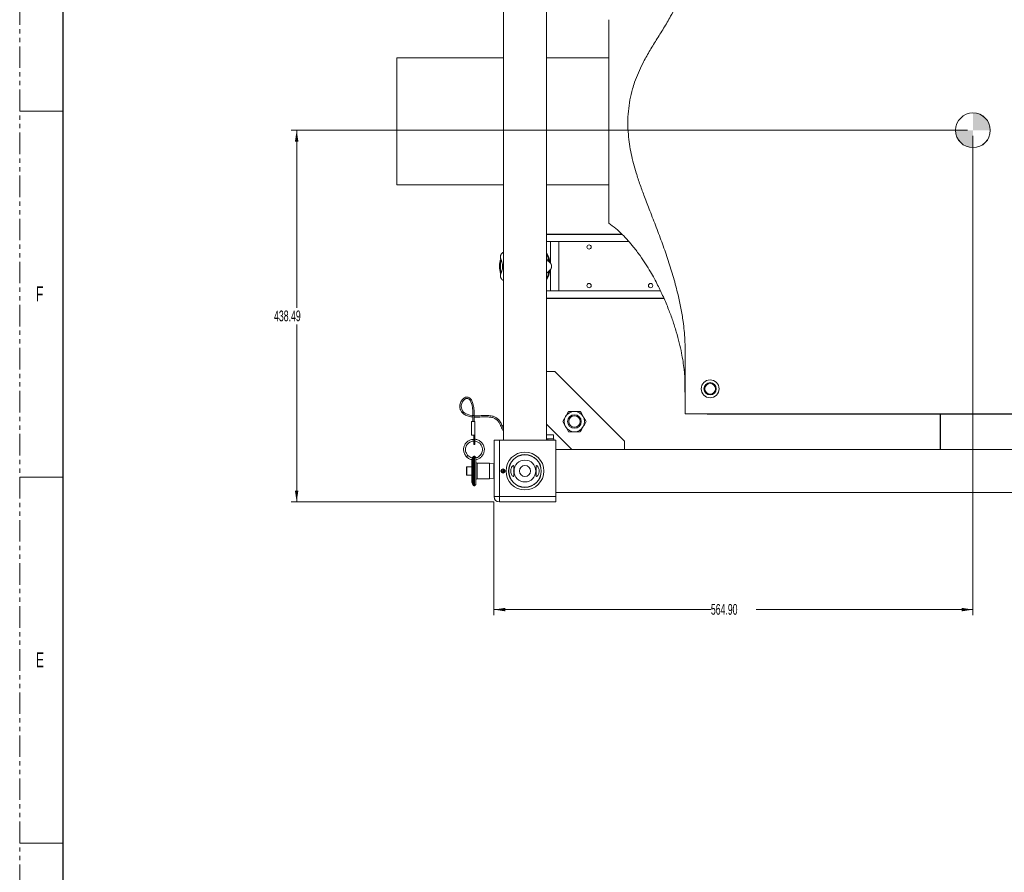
# Model space of a CAD drawing. Header units: millimetres. Extents: x 0 to 1118, y 0 to 864.
# Tile 2 of 13: x 0 to 290, y 423 to 675. Entities that reach past the tile are written whole.
import ezdxf

# ---------------------------------------------------------------- set-up
doc = ezdxf.new("R2010")
doc.units = ezdxf.units.MM
doc.linetypes.add('PHANTOM', pattern=[12.7, 6.35, -1.27, 1.27, -1.27, 1.27, -1.27])
doc.styles.add('SLDTEXTSTYLE1', font='TXT', dxfattribs={"width": 0.6})
doc.styles.add('SLDTEXTSTYLE3', font='TXT', dxfattribs={"width": 0.605})
doc.dimstyles.new('SLDDIMSTYLE0', dxfattribs={"dimtxt": 3.175, "dimasz": 3.302, "dimexe": 0, "dimexo": 0.0625, "dimgap": 0.79375, "dimtad": 0, "dimtih": 1, "dimtoh": 1, "dimlfac": 4, "dimrnd": 1e-09, "dimzin": 4, "dimdsep": 46, "dimtxsty": 'SLDTEXTSTYLE3', "dimsah": 1, "dimcen": 0.09, "dimadec": 0, "dimazin": 1, "dimtfac": 1, "dimtofl": 0, "dimtmove": 0, "dimatfit": 3, "dimfxl": 1, "dimfrac": 2, "dimtolj": 1, "dimtzin": 12, "dimarcsym": 0})
doc.dimstyles.new('SLDDIMSTYLE1', dxfattribs={"dimtxt": 3.175, "dimasz": 3.302, "dimexe": 0, "dimexo": 0.0625, "dimgap": 0.79375, "dimtad": 0, "dimtih": 1, "dimtoh": 1, "dimlfac": 4, "dimrnd": 1e-09, "dimzin": 12, "dimdsep": 46, "dimtxsty": 'SLDTEXTSTYLE3', "dimsah": 1, "dimcen": 0.09, "dimadec": 0, "dimazin": 3, "dimtfac": 1, "dimtofl": 0, "dimtmove": 0, "dimatfit": 3, "dimfxl": 1, "dimfrac": 2, "dimtolj": 1, "dimtzin": 12, "dimarcsym": 0})

# ---------------------------------------------------------------- blocks, each defined once
blk = doc.blocks.new('_D_7')
at = {"color": 7, "linetype": 'Continuous', "lineweight": 0}
for p, q in [((279.48, 642.03), (80.07, 642.03)), ((81.67, 642.03), (81.67, 589.65)), ((81.67, 532.4), (81.67, 584.78)), ((139.84, 532.4), (80.07, 532.4))]:
    blk.add_line(p, q, dxfattribs=at)
for points in [[(81.67, 642.03), (81.16, 638.72), (82.17, 638.72)], [(81.67, 532.4), (82.17, 535.71), (81.16, 535.71)]]:
    blk.add_solid(points, dxfattribs=at)
at = {"color": 7, "linetype": 'Continuous', "lineweight": 0, "insert": (75, 588.87), "char_height": 3.175, "attachment_point": 1, "style": 'SLDTEXTSTYLE3'}
blk.add_mtext('438.49', dxfattribs=at)
blk = doc.blocks.new('_D_8')
at = {"color": 7, "linetype": 'Continuous', "lineweight": 0}
for p, q in [((281.08, 640.43), (281.08, 499.05)), ((139.85, 532.39), (139.85, 499.05)), ((139.85, 500.65), (203.8, 500.65)), ((281.08, 500.65), (217.14, 500.65))]:
    blk.add_line(p, q, dxfattribs=at)
for points in [[(139.85, 500.65), (143.16, 500.15), (143.16, 501.16)], [(281.08, 500.65), (277.78, 501.16), (277.78, 500.15)]]:
    blk.add_solid(points, dxfattribs=at)
at = {"color": 7, "linetype": 'Continuous', "lineweight": 0, "insert": (203.8, 502.31), "char_height": 3.175, "attachment_point": 1, "style": 'SLDTEXTSTYLE3'}
blk.add_mtext('564.90', dxfattribs=at)
blk = doc.blocks.new('SW_DOWELSYMBOL_5')
at = {"linetype": 'Continuous', "lineweight": 0}
h = blk.add_hatch(color=0, dxfattribs=at)
edge = h.paths.add_edge_path(flags=0)
edge.add_arc((0, 0), 5.12, 0, 90)
edge.add_line((0, 5.12), (0, 0))
edge.add_line((0, 0), (5.12, 0))
h = blk.add_hatch(color=0, dxfattribs=at)
edge = h.paths.add_edge_path(flags=0)
edge.add_arc((0, 0), 5.12, 180, 270)
edge.add_line((0, -5.12), (0, 0))
edge.add_line((0, 0), (-5.12, 0))
at = {"color": 0, "linetype": 'Continuous', "lineweight": 0}
blk.add_circle((0, 0), 5.12, dxfattribs=at)

msp = doc.modelspace()

# ---------------------------------------------------------------- linework, layer by layer
at = {"color": 7, "linetype": 'PHANTOM', "lineweight": 0}
msp.add_line((0, 0), (0, 863.6), dxfattribs=at)
at = {"color": 7, "linetype": 'Continuous', "lineweight": 30}
msp.add_line((12.7, 838.2), (12.7, 25.4), dxfattribs=at)
at = {"color": 7, "linetype": 'Continuous', "lineweight": 15}
for p, q in [((142.6286, 713.653), (142.6286, 550.653)), ((155.3286, 550.653), (155.3286, 713.653)), ((173.7036, 614.6501), (173.7036, 674.6501)), ((142.6286, 663.398), (111.2036, 663.398)), ((111.2036, 625.898), (111.2036, 663.398)), ((173.7036, 663.398), (155.3286, 663.398)), ((111.2036, 625.898), (142.6286, 625.898)), ((155.3286, 625.898), (173.7036, 625.898)), ((177.528, 611.4305), (155.3286, 611.4305)), ((156.4786, 609.1805), (155.3286, 609.1805)), ((156.4786, 602.8885), (156.4786, 609.1805)), ((156.4786, 609.1805), (158.9786, 609.1805)), ((158.9786, 609.1805), (158.9786, 594.6305)), ((179.6476, 609.1805), (158.9786, 609.1805)), ((156.4786, 594.6305), (156.4786, 600.9179)), ((156.4786, 594.6305), (155.3286, 594.6305)), ((189.995, 592.3805), (155.3286, 592.3805)), ((158.9786, 594.6305), (156.4786, 594.6305)), ((158.9786, 594.6305), (188.9476, 594.6305)), ((196.2036, 558.4001), (196.2036, 577.543)), ((155.3286, 570.8385), (157.8286, 570.8385)), ((157.8286, 570.8385), (178.2891, 550.378)), ((196.0786, 569.6028), (196.0786, 565.7755)), ((133.6464, 557.8952), (133.6464, 556.0849)), ((134.0433, 557.8952), (133.6464, 557.8952)), ((134.0433, 556.0849), (134.0433, 557.8952)), ((196.2036, 558.4001), (407.2036, 558.4001)), ((203.5786, 558.2755), (399.8286, 558.2755)), ((271.4286, 547.878), (271.4286, 558.2755)), ((134.2417, 556.0849), (133.25, 556.0849)), ((133.25, 552.1162), (133.25, 556.0849)), ((134.2417, 556.0849), (134.2417, 552.1162)), ((155.3286, 555.378), (162.8286, 547.878)), ((134.2417, 552.1162), (133.25, 552.1162)), ((133.9084, 552.1162), (133.9084, 551.1353)), ((134.2417, 552.1162), (134.2417, 551.1353)), ((157.4161, 552.2364), (155.3286, 552.2364)), ((157.4161, 550.9864), (157.4161, 552.2364)), ((133.9084, 551.1353), (133.9084, 549.338)), ((133.9084, 551.1353), (134.2417, 551.1353)), ((133.9084, 549.338), (134.2417, 549.338)), ((134.2417, 551.1353), (134.2417, 549.338)), ((139.8536, 533.9905), (139.8536, 550.653)), ((139.8536, 550.653), (141.4411, 550.653)), ((141.4411, 550.653), (141.4411, 533.9905)), ((158.1036, 550.653), (141.4411, 550.653)), ((155.747, 550.9864), (155.3286, 550.9864)), ((155.747, 550.9864), (155.747, 550.653)), ((157.5442, 550.9864), (155.747, 550.9864)), ((157.5442, 550.653), (157.5442, 550.9864)), ((158.1036, 550.653), (158.1036, 533.9905)), ((178.2891, 550.378), (178.2891, 547.878)), ((131.7934, 545.6931), (131.9887, 545.8884)), ((131.9887, 545.8884), (132.184, 546.0837)), ((134.0671, 545.8619), (133.9481, 545.8619)), ((414.8536, 547.878), (158.1036, 547.878)), ((133.2734, 538.2846), (133.2734, 544.7665)), ((133.5752, 545.6008), (133.5342, 545.4881)), ((134.464, 545.4636), (134.464, 537.591)), ((138.5333, 543.8101), (134.8609, 543.8101)), ((136.1129, 545.6931), (136.1557, 545.7526)), ((139.8181, 543.675), (138.5333, 543.8101)), ((138.5333, 541.528), (138.5333, 543.8101)), ((139.8536, 543.6396), (139.8181, 543.675)), ((139.8181, 539.381), (139.8181, 543.675)), ((139.8536, 543.6396), (139.8536, 541.528)), ((139.8536, 543.023), (139.8536, 543.023)), ((131.7851, 540.3787), (131.7851, 542.6774)), ((133.2734, 542.7726), (131.8803, 542.7726)), ((131.8803, 540.2834), (133.2734, 540.2834)), ((138.5333, 539.246), (138.5333, 541.528)), ((139.8536, 541.528), (139.8536, 539.4165)), ((139.8536, 540.033), (139.8536, 540.033)), ((142.1544, 542.0439), (142.2815, 541.8582)), ((142.2815, 541.8582), (142.2956, 541.8375)), ((142.5073, 541.928), (142.5073, 542.153)), ((142.5073, 541.903), (142.5073, 541.928)), ((133.2734, 538.2846), (133.5752, 537.4553)), ((133.9481, 537.1942), (134.0671, 537.1942)), ((134.8609, 539.246), (138.5333, 539.246)), ((138.5333, 539.246), (139.8181, 539.381)), ((139.8181, 539.381), (139.8536, 539.4165)), ((158.1036, 535.178), (414.8536, 535.178)), ((141.4411, 533.9905), (139.8536, 533.9905)), ((141.4411, 532.403), (141.4411, 533.9905)), ((141.4411, 533.9905), (158.1036, 533.9905)), ((158.1036, 532.403), (141.4411, 532.403)), ((158.1036, 533.9905), (158.1036, 532.403))]:
    msp.add_line(p, q, dxfattribs=at)
at = {"color": 7, "linetype": 'Continuous', "lineweight": 0}
for p, q in [((0, 647.7), (12.7, 647.7)), ((0, 539.75), (12.7, 539.75)), ((0, 431.8), (12.7, 431.8))]:
    msp.add_line(p, q, dxfattribs=at)
at = {"color": 9, "linetype": 'Continuous', "lineweight": 15}
for p, q in [((177.6634, 611.3055), (155.3286, 611.3055)), ((189.9424, 592.5055), (155.3286, 592.5055)), ((271.5536, 547.878), (271.5536, 558.2755)), ((133.9481, 545.8619), (133.9481, 541.528)), ((134.0671, 541.528), (134.0671, 545.8619)), ((133.5752, 537.4553), (133.5752, 545.6008)), ((134.8609, 543.8101), (134.8609, 541.528)), ((131.8803, 542.7726), (131.8803, 540.2834)), ((133.9481, 541.528), (133.9481, 537.1942)), ((134.0671, 537.1942), (134.0671, 541.528)), ((134.8609, 541.528), (134.8609, 539.246))]:
    msp.add_line(p, q, dxfattribs=at)
at = {"color": 7, "linetype": 'Continuous', "lineweight": 15, "flags": 128}
for points in [[(196.0786, 565.7755), (196.1257, 564.9358), (196.2036, 564.4119)], [(133.6323, 557.8666), (133.3966, 557.8879), (132.7705, 557.993), (131.6827, 558.3544), (131.2343, 558.614), (130.8495, 558.935), (130.5419, 559.3175), (130.3299, 559.7416), (130.2265, 560.1155), (130.1879, 560.4514), (130.2086, 560.9173), (130.3374, 561.4661), (130.5316, 561.9128), (130.7629, 562.2729), (131.1175, 562.6443), (131.5143, 562.8834), (131.9066, 562.9576), (132.1123, 562.9273), (132.3111, 562.8463), (132.6428, 562.5762), (132.8889, 562.235), (133.0498, 561.9212), (133.2139, 561.4912), (133.3728, 560.914), (133.5124, 560.1526), (133.5979, 559.1607), (133.6464, 557.8952), (133.6464, 557.8952)], [(202.2175, 558.4001), (202.7388, 558.3227), (203.5786, 558.2755)], [(142.5217, 541.9151), (142.5116, 541.7621), (142.5076, 541.5865), (142.5073, 541.5427), (142.5073, 541.5317), (142.5073, 541.5289), (142.5073, 541.5282), (142.5073, 541.5281), (142.5073, 541.528), (142.5073, 541.528), (142.5073, 541.528)], [(142.6383, 541.8794), (142.6314, 541.3399), (142.6383, 541.1766)]]:
    msp.add_lwpolyline(points, dxfattribs=at)
at = {"color": 7, "linetype": 'Continuous', "lineweight": 0}
msp.add_circle((281.0786, 642.0255), 5.1151, dxfattribs=at)
at = {"color": 7, "linetype": 'Continuous', "lineweight": 15}
for centre, radius in [((167.8911, 607.593), 0.625), ((167.8911, 596.218), 0.625), ((186.0161, 596.218), 0.625), ((203.5786, 565.7751), 2.6375), ((203.5786, 565.7751), 1.816), ((203.5786, 565.7751), 1.5625), ((163.5687, 556.1182), 2), ((163.5687, 556.1182), 1.6933), ((148.9786, 541.528), 5.575), ((148.9786, 541.528), 4.825), ((148.9786, 541.528), 4.7625), ((148.9786, 541.528), 3.2096), ((148.9786, 541.528), 1.6399), ((142.5073, 541.528), 0.625)]:
    msp.add_circle(centre, radius, dxfattribs=at)
for centre, radius, start, end in [((148.9786, 601.9055), 7.5, 162.664426, 196.863054), ((148.9786, 601.9055), 7.875, 154.064271, 154.507157), ((148.9786, 601.9055), 7.5, 8.860648, 32.149052), ((148.9786, 601.9055), 7.25, 10.968873, 28.852834), ((148.9786, 601.9055), 7.25, 164.936476, 194.835097), ((148.9786, 601.9055), 7.875, 359.778557, 0.221443), ((148.9786, 601.9055), 7.875, 205.492843, 205.935729), ((148.9786, 601.9055), 7.5, 327.850948, 351.761496), ((148.9786, 601.9055), 7.25, 331.147166, 349.001329), ((163.5687, 556.1182), 3, 150, 210), ((163.5687, 556.1182), 3, 90, 150), ((163.5687, 556.1182), 3, 30, 90), ((163.5687, 556.1182), 3, 330, 30), ((163.5687, 556.1182), 3, 210, 270), ((163.5687, 556.1182), 3, 270, 330), ((133.9481, 545.465), 0.3969, 90, 160), ((134.0671, 545.465), 0.3969, 0, 90), ((134.8609, 544.2069), 0.3969, 180, 270), ((131.8803, 542.6774), 0.0953, 90, 180), ((131.8803, 540.3787), 0.0953, 180, 270), ((142.5073, 541.528), 0.4, 124.377468, 90), ((142.5073, 541.528), 0.375, 124.377468, 90), ((133.9481, 537.591), 0.3969, 200, 270), ((134.0671, 537.591), 0.3969, 270, 360), ((134.8609, 538.8491), 0.3969, 90, 180), ((141.4411, 533.9905), 1.5875, 180, 270)]:
    msp.add_arc(centre, radius, start, end, dxfattribs=at)
for points, knots in [([(196.2036, 689.2572), (196.1905, 688.7337), (196.1643, 687.6831), (195.9598, 686.1102), (195.6447, 684.5447), (195.1846, 682.8724), (194.4571, 680.7863), (193.375, 678.3252), (191.803, 675.3292), (189.8868, 672.1124), (187.7231, 668.678), (185.6079, 665.2473), (183.8182, 662.044), (182.3785, 659.0185), (181.3943, 656.5052), (180.5512, 653.8317), (179.8827, 650.9918), (179.4213, 647.6437), (179.2675, 644.2295), (179.4082, 640.9779), (179.77, 637.9245), (180.2882, 635.0737), (180.9649, 632.2405), (181.8446, 629.181), (182.9308, 625.9112), (184.2909, 622.1947), (185.8996, 618.033), (187.7075, 613.4083), (189.5461, 608.5253), (191.2651, 603.5945), (192.8226, 598.5823), (194.0583, 593.9019), (194.9888, 589.5688), (195.5752, 586.0523), (195.9439, 582.9421), (196.1594, 580.2487), (196.1888, 578.446), (196.2036, 577.5429)], [0, 0, 0, 0, 0.01330572, 0.0267014, 0.04025663, 0.0538775, 0.07076096, 0.09638169, 0.12214155, 0.15673061, 0.19153804, 0.22533805, 0.25918376, 0.28476373, 0.31046191, 0.32772881, 0.35599894, 0.38451682, 0.41352617, 0.44276516, 0.46715578, 0.49164253, 0.5163831, 0.54117852, 0.57254977, 0.60395478, 0.64178161, 0.68597792, 0.73018855, 0.77442102, 0.81871099, 0.86358891, 0.89743301, 0.93134807, 0.95417586, 0.97704293, 1, 1, 1, 1]), ([(173.7036, 614.6501), (174.399, 614.1315), (175.7849, 613.098), (177.6683, 611.3375), (179.4083, 609.5006), (181.1631, 607.4163), (182.882, 605.1305), (184.5197, 602.6985), (185.9179, 600.4169), (187.0932, 598.3353), (188.3927, 595.8645), (189.8293, 592.8595), (191.2981, 589.3627), (192.5636, 585.9208), (193.614, 582.6313), (194.484, 579.4175), (195.1346, 576.4943), (195.598, 573.8836), (195.8465, 572.0472), (195.9782, 570.8039), (196.0495, 570.0291), (196.1209, 569.0758), (196.1875, 567.8416), (196.1978, 566.9138), (196.2036, 566.4001)], [0, 0, 0, 0, 0.04746329, 0.09459405, 0.14091553, 0.18595222, 0.24369289, 0.29742232, 0.34642573, 0.39016993, 0.42828342, 0.49925924, 0.57246011, 0.63586481, 0.69998296, 0.76146496, 0.81810137, 0.86388992, 0.90660806, 0.91952943, 0.93234365, 0.9492036, 0.97187414, 1, 1, 1, 1]), ([(141.8703, 605.2949), (141.8599, 605.2709), (141.8088, 605.1533), (141.7532, 604.953), (141.7204, 604.6259), (141.7707, 604.2649), (141.8805, 604.0356), (141.9316, 603.9286)], [0, 0, 0, 0, 0.04345463, 0.21282794, 0.48148882, 0.75812643, 1, 1, 1, 1]), ([(141.9316, 603.9286), (142.0227, 603.7143), (142.2044, 603.2872), (142.356, 602.5593), (142.3946, 601.9235), (142.3644, 601.3786), (142.2628, 600.7713), (142.0731, 600.1743), (141.9177, 599.8558), (141.8527, 599.7225)], [0, 0, 0, 0, 0.17620928, 0.35121226, 0.47388715, 0.58538309, 0.69981452, 0.87437308, 1, 1, 1, 1]), ([(142.6286, 606.0333), (142.5872, 606.0176), (142.4334, 605.959), (142.2383, 605.8031), (142.066, 605.6205), (141.9715, 605.4833), (141.9241, 605.4026), (141.9027, 605.3614), (141.8967, 605.3498)], [0, 0, 0, 0, 0.12844319, 0.47758701, 0.75015255, 0.89826908, 0.97122571, 1, 1, 1, 1]), ([(156.346, 603.0305), (156.1902, 603.1573), (155.8795, 603.4102), (155.5072, 603.8085), (155.3485, 604.0529), (155.3286, 604.0837)], [0, 0, 0, 0, 0.46788007, 0.93312287, 1, 1, 1, 1]), ([(156.2054, 600.6707), (156.2947, 600.7417), (156.4759, 600.8856), (156.6696, 601.1621), (156.7856, 601.4289), (156.8336, 601.6449), (156.8496, 601.7736), (156.8525, 601.8479), (156.8535, 601.8751)], [0, 0, 0, 0, 0.23253913, 0.47177236, 0.72393175, 0.87735909, 0.955006, 1, 1, 1, 1]), ([(156.8535, 601.936), (156.8524, 601.9634), (156.8491, 602.0481), (156.8243, 602.2322), (156.7434, 602.5062), (156.5767, 602.8014), (156.4154, 602.9615), (156.346, 603.0305)], [0, 0, 0, 0, 0.05167604, 0.15970342, 0.45906726, 0.7669812, 1, 1, 1, 1]), ([(141.8527, 599.7225), (141.8146, 599.6112), (141.7373, 599.3855), (141.727, 599.066), (141.7644, 598.8173), (141.8125, 598.6578), (141.846, 598.5705), (141.8649, 598.5281), (141.8703, 598.5161)], [0, 0, 0, 0, 0.28030099, 0.5686109, 0.79368532, 0.91599441, 0.97623927, 1, 1, 1, 1]), ([(141.8967, 598.4613), (141.909, 598.4382), (141.969, 598.3249), (142.0916, 598.1575), (142.3125, 597.9311), (142.5264, 597.8239), (142.6286, 597.7726)], [0, 0, 0, 0, 0.05973633, 0.29257092, 0.66189442, 1, 1, 1, 1]), ([(155.3286, 599.7244), (155.3581, 599.7694), (155.4933, 599.9755), (155.8023, 600.3178), (156.0647, 600.5475), (156.2054, 600.6707)], [0, 0, 0, 0, 0.11490839, 0.52520196, 1, 1, 1, 1]), ([(134.0433, 557.8952), (134.0299, 558.3366), (134.0059, 559.129), (133.9251, 560.1977), (133.7637, 561.0305), (133.5761, 561.697), (133.348, 562.2521), (133.0601, 562.7256), (132.6882, 563.1085), (132.2084, 563.3532), (131.6658, 563.3725), (131.1865, 563.1909), (130.8107, 562.921), (130.4946, 562.5934), (130.2, 562.1671), (129.9538, 561.6301), (129.8021, 561.0225), (129.773, 560.4333), (129.8459, 559.9359), (129.975, 559.5345), (130.149, 559.1789), (130.4005, 558.8186), (130.7536, 558.4632), (131.207, 558.1425), (131.7495, 557.8746), (132.3576, 557.6725), (132.9859, 557.5413), (133.4216, 557.4831), (133.6308, 557.4711), (133.6464, 557.4702)], [0, 0, 0, 0, 0.07802331, 0.14004495, 0.18901446, 0.22789322, 0.2627646, 0.29576301, 0.32715731, 0.35970372, 0.39580034, 0.4308793, 0.46024969, 0.48829221, 0.5225885, 0.56465059, 0.60772873, 0.65001769, 0.68552014, 0.71156854, 0.73695004, 0.76678353, 0.80121963, 0.83783693, 0.87679141, 0.91867015, 0.96063251, 0.99706997, 1, 1, 1, 1]), ([(142.6286, 554.1031), (142.6159, 554.1329), (142.515, 554.3698), (142.347, 554.7915), (142.0904, 555.3589), (141.8199, 555.8673), (141.5165, 556.3232), (141.2186, 556.674), (140.9235, 556.9513), (140.6201, 557.1852), (140.253, 557.4033), (139.815, 557.5924), (139.317, 557.74), (138.7024, 557.8414), (137.9448, 557.8915), (137.1412, 557.8903), (136.3846, 557.8715), (135.7611, 557.8507), (135.225, 557.8321), (134.6612, 557.8117), (134.2693, 557.8236), (134.0433, 557.8305)], [0, 0, 0, 0, 0.01532838, 0.12167115, 0.21076217, 0.29761653, 0.37432987, 0.43936919, 0.47732518, 0.51950412, 0.56709921, 0.60550635, 0.64582864, 0.6888808, 0.73604171, 0.7960875, 0.84591282, 0.88507173, 0.92039813, 0.95410154, 1, 1, 1, 1]), ([(134.0433, 557.4468), (134.05, 557.4464), (134.1994, 557.4375), (134.5998, 557.4346), (135.2994, 557.4308), (136.1486, 557.4625), (136.9329, 557.4909), (137.5931, 557.4953), (138.1539, 557.4805), (138.7061, 557.4384), (139.2307, 557.3515), (139.6881, 557.216), (140.0767, 557.0463), (140.4022, 556.8519), (140.7558, 556.5796), (141.0764, 556.2424), (141.3661, 555.8398), (141.6054, 555.4291), (141.8542, 554.9204), (142.1144, 554.3118), (142.3631, 553.688), (142.5543, 553.2942), (142.6286, 553.1413)], [0, 0, 0, 0, 0.00127501, 0.02805448, 0.07481723, 0.13040998, 0.18090008, 0.21416248, 0.24667241, 0.28000264, 0.31414097, 0.34854829, 0.38413136, 0.42146238, 0.4590219, 0.5293336, 0.58998062, 0.65349628, 0.72400918, 0.82729299, 0.93289031, 1, 1, 1, 1]), ([(160.9706, 557.6182), (160.8255, 557.3668), (160.5321, 556.8586), (160.2481, 556.3668), (160.1046, 556.1182)], [0, 0, 0, 0, 0.49451073, 1, 1, 1, 1]), ([(161.8367, 559.1182), (161.696, 558.8746), (161.4121, 558.3829), (161.1187, 557.8746), (160.9706, 557.6182)], [0, 0, 0, 0, 0.49545796, 1, 1, 1, 1]), ([(163.5687, 559.1182), (163.2785, 559.1182), (162.6916, 559.1182), (162.1237, 559.1182), (161.8367, 559.1182)], [0, 0, 0, 0, 0.494510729, 1, 1, 1, 1]), ([(165.3008, 559.1182), (165.0195, 559.1182), (164.4517, 559.1182), (163.8648, 559.1182), (163.5687, 559.1182)], [0, 0, 0, 0, 0.49545796, 1, 1, 1, 1]), ([(166.1668, 557.6182), (166.0217, 557.8695), (165.7282, 558.3778), (165.4443, 558.8696), (165.3008, 559.1182)], [0, 0, 0, 0, 0.49451073, 1, 1, 1, 1]), ([(167.0328, 556.1182), (166.8922, 556.3618), (166.6083, 556.8534), (166.3148, 557.3617), (166.1668, 557.6182)], [0, 0, 0, 0, 0.49545796, 1, 1, 1, 1]), ([(160.1046, 556.1182), (160.2452, 555.8746), (160.5291, 555.3829), (160.8226, 554.8746), (160.9706, 554.6182)], [0, 0, 0, 0, 0.49545796, 1, 1, 1, 1]), ([(160.9706, 554.6182), (161.1157, 554.3668), (161.4092, 553.8586), (161.6931, 553.3668), (161.8367, 553.1182)], [0, 0, 0, 0, 0.49451073, 1, 1, 1, 1]), ([(165.3008, 553.1182), (165.4414, 553.3618), (165.7253, 553.8534), (166.0187, 554.3617), (166.1668, 554.6182)], [0, 0, 0, 0, 0.49545796, 1, 1, 1, 1]), ([(166.1668, 554.6182), (166.3119, 554.8695), (166.6053, 555.3778), (166.8893, 555.8696), (167.0328, 556.1182)], [0, 0, 0, 0, 0.49451073, 1, 1, 1, 1]), ([(161.8367, 553.1182), (162.1179, 553.1182), (162.6857, 553.1182), (163.2726, 553.1182), (163.5687, 553.1182)], [0, 0, 0, 0, 0.49545796, 1, 1, 1, 1]), ([(163.5687, 553.1182), (163.8589, 553.1182), (164.4458, 553.1182), (165.0137, 553.1182), (165.3008, 553.1182)], [0, 0, 0, 0, 0.49451073, 1, 1, 1, 1]), ([(133.9084, 550.8698), (133.7424, 550.8739), (133.2681, 550.8857), (132.5489, 550.6049), (131.9418, 550.1833), (131.5145, 549.7171), (131.1854, 549.2044), (130.9269, 548.4887), (130.8732, 547.7664), (130.9688, 547.1402), (131.1323, 546.6433), (131.3956, 546.1396), (131.6573, 545.8458), (131.7934, 545.6931)], [0, 0, 0, 0, 0.069443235, 0.198466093, 0.315084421, 0.37836794, 0.463186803, 0.569717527, 0.695104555, 0.763099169, 0.835061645, 0.914287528, 1, 1, 1, 1]), ([(132.184, 546.0837), (132.0076, 546.2972), (131.6828, 546.6904), (131.4687, 547.3817), (131.4332, 547.9939), (131.5231, 548.5082), (131.6786, 548.9199), (131.9308, 549.3608), (132.3579, 549.8331), (133.0265, 550.2069), (133.5796, 550.3779), (133.8751, 550.3447), (133.9084, 550.341)], [0, 0, 0, 0, 0.141120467, 0.25996076, 0.364619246, 0.454271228, 0.526390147, 0.589898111, 0.714995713, 0.847261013, 0.982823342, 1, 1, 1, 1]), ([(134.4322, 544.8586), (134.4893, 544.8607), (134.8677, 544.8744), (135.5118, 545.1861), (136.2561, 545.7692), (136.7821, 546.5753), (137.0384, 547.5043), (136.9952, 548.4636), (136.665, 549.361), (136.0729, 550.1274), (135.2754, 550.6415), (134.6288, 550.8916), (134.282, 550.8786), (134.2417, 550.877)], [0, 0, 0, 0, 0.01946603, 0.12895869, 0.23418826, 0.34115122, 0.45089928, 0.55821776, 0.66346879, 0.77292786, 0.88170838, 0.98626877, 1, 1, 1, 1]), ([(134.2417, 550.3088), (134.3526, 550.3026), (134.7187, 550.2822), (135.3021, 549.9988), (135.9002, 549.4921), (136.3052, 548.8151), (136.4871, 548.0535), (136.4285, 547.268), (136.129, 546.5357), (135.6217, 545.9426), (135.0407, 545.5471), (134.6158, 545.4626), (134.4454, 545.4288)], [0, 0, 0, 0, 0.047143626, 0.155597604, 0.267816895, 0.378453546, 0.485477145, 0.596862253, 0.708857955, 0.816508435, 0.926400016, 1, 1, 1, 1]), ([(131.3626, 546.2483), (131.5447, 546.0025), (131.9164, 545.5007), (132.6288, 545.0403), (133.1325, 544.9364), (133.3242, 544.8969)], [0, 0, 0, 0, 0.37289528, 0.76142816, 1, 1, 1, 1]), ([(133.5062, 545.404), (133.4752, 545.4055), (133.1915, 545.4194), (132.6906, 545.6487), (132.3245, 545.9769), (132.1461, 546.1368)], [0, 0, 0, 0, 0.05919962, 0.5417261, 1, 1, 1, 1]), ([(136.0625, 546.5184), (136.0508, 546.4963), (135.9642, 546.3333), (135.8344, 546.1994), (135.7222, 546.0837)], [0, 0, 0, 0, 0.13553365, 1, 1, 1, 1]), ([(133.2748, 544.7711), (133.2746, 544.7705), (133.2742, 544.7692), (133.2736, 544.7676), (133.2734, 544.7668), (133.2734, 544.7666), (133.2734, 544.7665)], [0, 0, 0, 0, 0.15789795, 0.367391, 0.7554633, 1, 1, 1, 1]), ([(133.4358, 545.1996), (133.4198, 545.1545), (133.3859, 545.0594), (133.3351, 544.9242), (133.2955, 544.8227), (133.282, 544.7893), (133.2769, 544.7766)], [0, 0, 0, 0, 0.26892691, 0.56808267, 0.83665551, 1, 1, 1, 1]), ([(133.5345, 545.4889), (133.5338, 545.4869), (133.5322, 545.4819), (133.5159, 545.4326), (133.4837, 545.337), (133.4546, 545.2516), (133.437, 545.2028), (133.4358, 545.1996)], [0, 0, 0, 0, 0.16643204, 0.42676965, 0.697016, 0.97998038, 1, 1, 1, 1]), ([(134.464, 545.4636), (134.4638, 545.4726), (134.4637, 545.4837), (134.4637, 545.4781), (134.4638, 545.4771)], [0, 0, 0, 0, 0.81729729, 1, 1, 1, 1]), ([(145.4744, 543.0983), (145.5317, 543.1158), (145.6465, 543.1509), (145.7225, 542.9979), (145.7226, 542.7056), (145.6832, 542.2933), (145.6476, 541.7876), (145.6487, 541.2444), (145.6857, 540.7349), (145.7261, 540.312), (145.7182, 540.0271), (145.6273, 539.9086), (145.4626, 539.9442), (145.2413, 540.1341), (145.0019, 540.4969), (144.8255, 541.0067), (144.7749, 541.5515), (144.831, 542.0347), (144.9627, 542.455), (145.1594, 542.8149), (145.3458, 543.021), (145.446, 543.0813), (145.4744, 543.0983)], [0, 0, 0, 0, 0.05097381, 0.1021227, 0.14999211, 0.19899953, 0.25093981, 0.30286416, 0.35390892, 0.40583853, 0.45776163, 0.50650666, 0.55455639, 0.60779404, 0.66798553, 0.72827826, 0.77984539, 0.824506, 0.8692971, 0.91945024, 0.97721005, 1, 1, 1, 1]), ([(152.9151, 542.5923), (152.9747, 542.4589), (153.0943, 542.1914), (153.1772, 541.6862), (153.1568, 541.1928), (153.0518, 540.7519), (152.8781, 540.3666), (152.6491, 540.0604), (152.416, 539.9002), (152.2659, 539.9475), (152.2267, 540.179), (152.2512, 540.5342), (152.294, 540.9953), (152.3144, 541.5283), (152.2938, 542.063), (152.2497, 542.5373), (152.2255, 542.9004), (152.272, 543.1061), (152.4006, 543.1489), (152.5942, 543.041), (152.7808, 542.833), (152.8842, 542.6476), (152.9151, 542.5923)], [0, 0, 0, 0, 0.05097095, 0.10218332, 0.14833649, 0.19232344, 0.24002457, 0.29495495, 0.35610488, 0.41485175, 0.46517424, 0.51293409, 0.56353928, 0.61585892, 0.6671972, 0.71849362, 0.77082297, 0.82141529, 0.86910538, 0.91901302, 0.97582744, 1, 1, 1, 1]), ([(142.5073, 541.528), (142.5073, 541.528), (142.5073, 541.528), (142.5073, 541.5279), (142.5073, 541.5276), (142.5073, 541.5264), (142.5073, 541.5216), (142.5074, 541.5024), (142.5079, 541.4256), (142.5093, 541.3079), (142.5171, 541.2051), (142.5204, 541.1606)], [0, 0, 0, 0, 0.00001276, 0.00012931, 0.00059551, 0.00246031, 0.00991953, 0.03975641, 0.15910439, 0.63652657, 1, 1, 1, 1])]:
    msp.add_open_spline(points, degree=3, knots=knots, dxfattribs=at)
at = {"color": 9, "linetype": 'Continuous', "lineweight": 15}
msp.add_open_spline([(133.5343, 545.4881), (133.5344, 545.4885), (133.535, 545.4903), (133.5263, 545.4638), (133.5043, 545.3979), (133.4711, 545.2999), (133.4291, 545.1795), (133.3811, 545.0467), (133.333, 544.9188), (133.2959, 544.8236), (133.2806, 544.7856), (133.2748, 544.7711)], degree=3, knots=[0, 0, 0, 0, 0.029538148, 0.14715028, 0.264587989, 0.384869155, 0.511153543, 0.643715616, 0.780359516, 0.916220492, 1, 1, 1, 1], dxfattribs=at)

# ---------------------------------------------------------------- block references
at = {"color": 7, "linetype": 'Continuous', "lineweight": 0}
msp.add_blockref('SW_DOWELSYMBOL_5', (281.0786, 642.0255), dxfattribs=at)

# ---------------------------------------------------------------- texts
at = {"color": 7, "linetype": 'Continuous', "lineweight": 0, "char_height": 4.445, "attachment_point": 1, "style": 'SLDTEXTSTYLE1'}
for s, insert in [('F', (4.7942, 595.9977)), ('E', (4.7942, 488.0477))]:
    msp.add_mtext(s, dxfattribs=dict(at, insert=insert))

# ---------------------------------------------------------------- dimensions: what is measured, and where the dimension line sits
at = {"color": 7, "linetype": 'Continuous', "lineweight": 0}
dim = msp.add_linear_dim(base=(81.6664, 532.403), p1=(281.0786, 642.0255), p2=(141.4411, 532.403), angle=90, dimstyle='SLDDIMSTYLE1', dxfattribs=at)
dim.commit()
dim.dimension.update_dxf_attribs({"geometry": '_D_7', "text_midpoint": (81.6664, 587.2143), "dimtype": 160})
dim = msp.add_linear_dim(base=(139.8536, 500.653), p1=(281.0786, 642.0255), p2=(139.8536, 533.9905), dimstyle='SLDDIMSTYLE0', dxfattribs=at)
dim.commit()
dim.dimension.update_dxf_attribs({"geometry": '_D_8', "text_midpoint": (210.4661, 500.653), "dimtype": 160})

doc.saveas('drawing.dxf')
